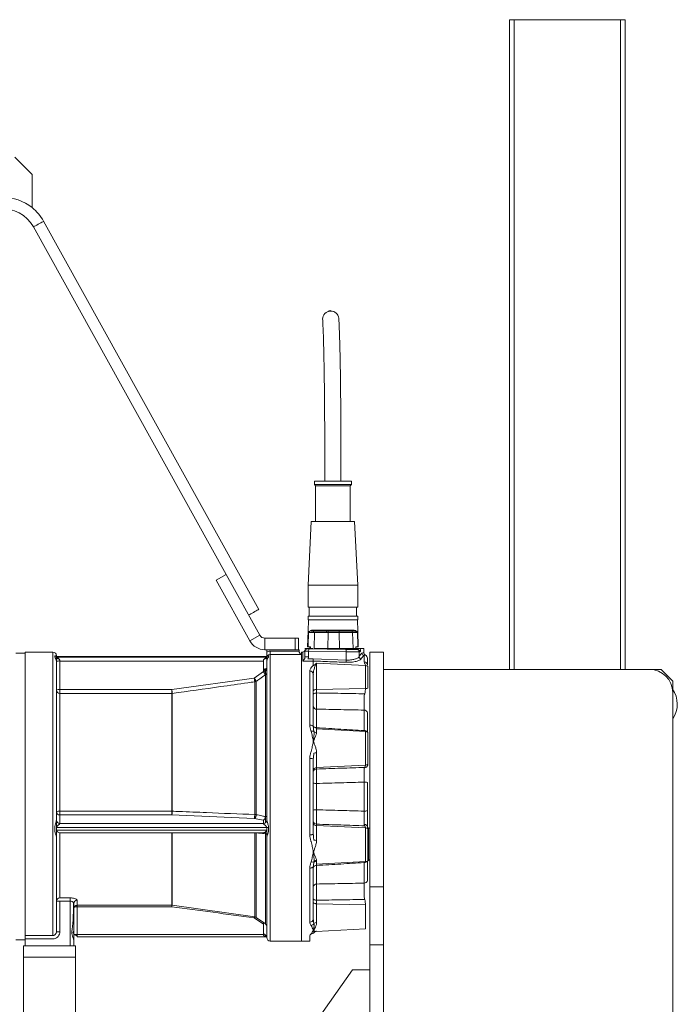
# Model space of a CAD drawing. Header units: millimetres. Extents: x 47 to 158, y 20 to 278.
# Tile 3 of 4: x 96 to 153, y 135 to 221. Entities that reach past the tile are written whole.
import ezdxf

# ---------------------------------------------------------------- set-up
doc = ezdxf.new("R2010")
doc.units = ezdxf.units.MM

msp = doc.modelspace()

# ---------------------------------------------------------------- linework, layer by layer
at = {"color": 7, "linetype": 'Continuous', "lineweight": 15}
for p, q in [((138.416, 220.53), (138.016, 220.53)), ((138.016, 220.53), (138.016, 164.313)), ((147.616, 220.53), (138.416, 220.53)), ((147.616, 220.53), (148.016, 220.53)), ((148.016, 220.53), (148.016, 164.313)), ((96.708, 207.123), (95.208, 208.623)), ((96.708, 204.273), (96.708, 207.123)), ((116.321, 169.509), (97.707, 203.09)), ((96.832, 202.605), (113.507, 172.523)), ((121.13, 180.613), (121.13, 180.313)), ((124.07, 180.613), (121.13, 180.613)), ((124.33, 180.613), (124.07, 180.613)), ((124.33, 180.313), (124.33, 180.613)), ((121.13, 180.313), (121.23, 180.213)), ((124.07, 180.313), (121.13, 180.313)), ((121.23, 180.213), (121.23, 177.113)), ((123.986, 180.213), (121.23, 180.213)), ((124.23, 180.213), (123.986, 180.213)), ((124.33, 180.313), (124.07, 180.313)), ((124.23, 180.213), (124.33, 180.313)), ((124.23, 177.113), (124.23, 180.213)), ((120.855, 177.113), (120.58, 171.613)), ((124.3, 177.113), (120.855, 177.113)), ((124.605, 177.113), (124.3, 177.113)), ((124.88, 171.613), (124.605, 177.113)), ((112.632, 172.038), (113.507, 172.523)), ((116.413, 167.28), (113.507, 172.523)), ((115.538, 166.796), (112.632, 172.038)), ((120.58, 171.613), (120.58, 169.713)), ((124.53, 171.613), (120.58, 171.613)), ((124.88, 171.613), (124.53, 171.613)), ((124.88, 169.713), (124.88, 171.613)), ((120.68, 169.713), (120.68, 168.913)), ((124.78, 168.913), (124.78, 169.713)), ((120.58, 168.913), (120.58, 168.613)), ((124.53, 168.913), (120.58, 168.913)), ((124.88, 168.913), (124.53, 168.913)), ((124.88, 168.613), (124.88, 168.913)), ((120.606, 168.613), (120.58, 167.613)), ((124.88, 167.613), (124.854, 168.613)), ((115.538, 166.796), (116.413, 167.28)), ((119.466, 167.023), (116.85, 167.023)), ((116.85, 166.023), (116.85, 167.023)), ((119.466, 166.023), (119.466, 167.023)), ((119.466, 167.023), (119.766, 167.023)), ((120.58, 167.613), (120.544, 166.263)), ((120.62, 167.613), (120.584, 166.263)), ((120.617, 167.515), (120.62, 167.613)), ((120.62, 167.613), (120.62, 167.613)), ((120.846, 167.613), (120.89, 167.613)), ((121.098, 166.113), (121.128, 167.515)), ((122.327, 167.515), (122.296, 166.113)), ((122.325, 167.613), (123.272, 167.613)), ((123.273, 167.515), (122.327, 167.515)), ((123.272, 167.613), (124.338, 167.613)), ((123.305, 166.113), (123.273, 167.515)), ((124.338, 167.613), (124.614, 167.613)), ((124.437, 167.515), (124.469, 166.113)), ((124.856, 167.515), (124.437, 167.515)), ((124.854, 167.613), (124.856, 167.515)), ((124.854, 167.613), (124.854, 167.613)), ((124.89, 166.263), (124.854, 167.613)), ((124.916, 166.263), (124.88, 167.613)), ((96.116, 165.713), (95.316, 165.713)), ((98.516, 165.813), (96.116, 165.813)), ((98.816, 165.513), (98.816, 165.341)), ((98.816, 165.317), (98.816, 165.019)), ((117.005, 165.434), (98.828, 165.434)), ((117.005, 165.379), (98.828, 165.379)), ((116.982, 165.442), (98.85, 165.442)), ((117.016, 165.823), (117.016, 166.013)), ((119.816, 166.013), (117.016, 166.013)), ((117.016, 165.019), (117.016, 165.317)), ((117.316, 165.904), (119.816, 165.904)), ((120.016, 165.609), (117.316, 165.609)), ((120.116, 165.813), (120.016, 165.813)), ((120.016, 140.813), (120.016, 165.609)), ((120.625, 166.107), (123.859, 166.051)), ((120.632, 165.907), (120.632, 165.392)), ((123.866, 165.851), (120.632, 165.907)), ((123.866, 165.122), (123.866, 165.851)), ((124.797, 166.035), (124.886, 166.033)), ((124.992, 165.417), (124.992, 165.835)), ((125.081, 165.833), (124.992, 165.835)), ((125.135, 166.113), (125.416, 166.113)), ((125.416, 165.742), (125.416, 166.113)), ((125.432, 164.976), (125.432, 165.521)), ((127.116, 165.813), (125.916, 165.813)), ((125.916, 165.813), (125.916, 145.498)), ((127.116, 165.813), (127.116, 164.313)), ((98.816, 165.019), (98.816, 151.271)), ((99.116, 165.041), (99.116, 162.57)), ((116.716, 165.041), (99.116, 165.041)), ((117.016, 151.271), (117.016, 165.019)), ((121.031, 165.226), (123.866, 165.122)), ((121.036, 165.039), (121.036, 164.669)), ((121.321, 164.848), (121.321, 162.581)), ((125.553, 164.643), (121.321, 164.848)), ((125.553, 162.665), (125.553, 164.643)), ((108.795, 162.57), (115.925, 163.572)), ((115.925, 163.572), (116.716, 164.125)), ((116.888, 164.323), (116.716, 164.203)), ((116.888, 151.588), (116.888, 163.843)), ((120.736, 159.496), (120.736, 164.177)), ((121.036, 163.916), (121.036, 159.347)), ((127.116, 164.313), (150.116, 164.313)), ((127.116, 163.834), (127.116, 145.498)), ((115.967, 151.758), (115.967, 163.241)), ((116.097, 151.75), (116.097, 163.29)), ((99.116, 162.57), (108.795, 162.57)), ((99.116, 152.05), (99.116, 162.238)), ((108.795, 162.238), (99.116, 162.238)), ((125.553, 162.665), (121.321, 162.581)), ((152.116, 162.313), (152.116, 131.313)), ((121.321, 160.879), (121.321, 159.271)), ((125.432, 159.023), (125.432, 160.798)), ((125.553, 158.94), (121.321, 159.162)), ((121.321, 157.1), (121.321, 155.824)), ((108.802, 156.056), (108.837, 156.056)), ((120.736, 150.003), (120.736, 156.623)), ((121.036, 156.543), (121.036, 150.082)), ((125.553, 156.029), (121.321, 155.824)), ((121.321, 154.45), (121.321, 152.175)), ((125.432, 152.058), (125.432, 154.568)), ((99.116, 152.05), (108.795, 152.05)), ((99.116, 151.723), (99.116, 150.992)), ((108.795, 151.723), (99.116, 151.723)), ((115.925, 151.427), (108.795, 151.723)), ((98.816, 151.271), (98.816, 150.27)), ((116.716, 150.992), (99.116, 150.992)), ((116.716, 151.263), (115.925, 151.427)), ((121.321, 150.802), (121.321, 149.525)), ((125.553, 150.597), (121.321, 150.802)), ((117.005, 150.64), (98.828, 150.64)), ((117.005, 150.401), (98.828, 150.401)), ((99.111, 150.171), (116.722, 150.171)), ((117.016, 150.64), (117.016, 150.024)), ((98.816, 149.875), (98.816, 141.626)), ((117.016, 141.113), (117.016, 149.875)), ((121.321, 147.464), (125.553, 147.686)), ((120.736, 142.449), (120.736, 147.13)), ((121.036, 147.278), (121.036, 142.71)), ((121.321, 147.355), (121.321, 145.747)), ((127.116, 145.498), (125.916, 145.498)), ((125.916, 145.498), (125.916, 140.497)), ((127.116, 145.498), (127.116, 140.497)), ((99.116, 144.266), (99.116, 141.626)), ((121.321, 144.045), (121.321, 142.407)), ((125.553, 143.96), (121.321, 144.045)), ((100.616, 143.913), (108.795, 143.913)), ((108.795, 143.788), (100.616, 143.788)), ((100.616, 143.788), (100.616, 141.396)), ((108.837, 143.91), (115.967, 142.908)), ((116.097, 142.857), (116.888, 142.302)), ((121.275, 141.644), (125.553, 141.868)), ((95.316, 140.913), (96.116, 140.913)), ((116.716, 141.396), (100.616, 141.396)), ((100.616, 141.184), (116.982, 141.184)), ((117.316, 140.813), (120.016, 140.813)), ((120.016, 140.813), (120.736, 140.813)), ((95.966, 140.413), (100.466, 140.413)), ((100.466, 140.413), (100.466, 139.413)), ((125.916, 140.497), (125.916, 125.813)), ((127.116, 140.497), (125.916, 140.497)), ((127.116, 140.497), (127.116, 125.813)), ((95.966, 139.413), (95.966, 127.313)), ((95.966, 139.413), (100.466, 139.413)), ((100.466, 127.313), (100.466, 139.413)), ((124.416, 138.313), (118.416, 129.813)), ((125.916, 138.313), (124.416, 138.313))]:
    msp.add_line(p, q, dxfattribs=at)
at = {"color": 8, "linetype": 'Continuous', "lineweight": 15}
for p, q in [((138.416, 220.53), (138.416, 164.313)), ((147.616, 220.53), (147.616, 164.313)), ((98.516, 141.289), (98.516, 165.813)), ((117.316, 165.609), (117.316, 140.813)), ((120.116, 165.021), (120.116, 165.813)), ((116.888, 164.187), (116.888, 164.323)), ((116.888, 164.187), (116.888, 163.843)), ((115.967, 163.512), (115.967, 163.241)), ((125.553, 156.029), (125.553, 158.94)), ((108.795, 156.059), (108.807, 156.06)), ((108.837, 155.985), (108.795, 155.985)), ((108.837, 155.634), (108.795, 155.634)), ((108.837, 154.904), (108.795, 154.902)), ((115.967, 151.758), (115.967, 151.452)), ((116.888, 151.588), (116.888, 151.039)), ((99.116, 144.546), (99.116, 150.175)), ((108.795, 143.913), (108.795, 150.171)), ((108.837, 143.91), (108.837, 150.171)), ((115.967, 142.908), (115.967, 150.171)), ((116.097, 142.857), (116.097, 150.185)), ((116.888, 150.26), (116.888, 150.095)), ((116.888, 142.302), (116.888, 150.096)), ((125.553, 147.686), (125.553, 150.597)), ((125.746, 150.519), (125.746, 147.771)), ((125.432, 147.602), (125.433, 147.679)), ((100.616, 144.343), (100.616, 143.913)), ((100.316, 141.585), (100.29, 141.585)), ((100.616, 141.246), (100.611, 141.246)), ((117.005, 141.246), (116.812, 141.246)), ((117.005, 141.191), (116.945, 141.191))]:
    msp.add_line(p, q, dxfattribs=at)
at = {"color": 144, "linetype": 'Continuous', "lineweight": 0}
for p, q in [((122.087, 195.153), (122.091, 195.155)), ((122.315, 195.265), (122.311, 195.319)), ((122.514, 195.304), (122.51, 195.362)), ((124.53, 169.713), (120.58, 169.713)), ((124.88, 169.713), (124.53, 169.713)), ((124.53, 168.613), (120.58, 168.613)), ((124.88, 168.613), (124.53, 168.613)), ((119.766, 166.023), (119.766, 167.023)), ((120.58, 167.613), (120.62, 167.613)), ((121.128, 167.515), (120.617, 167.515)), ((120.89, 167.613), (121.226, 167.613)), ((120.972, 167.71), (124.53, 167.71)), ((121.226, 167.613), (122.325, 167.613)), ((124.854, 167.613), (124.88, 167.613)), ((120.584, 166.263), (120.544, 166.263)), ((120.584, 166.263), (120.788, 166.263)), ((120.735, 166.113), (120.738, 166.263)), ((120.788, 166.263), (120.785, 166.113)), ((124.726, 166.113), (124.722, 166.263)), ((124.722, 166.263), (124.89, 166.263)), ((124.916, 166.263), (124.89, 166.263)), ((96.116, 141.289), (96.116, 165.813)), ((98.672, 165.422), (98.672, 165.477)), ((98.816, 165.341), (98.816, 165.317)), ((98.828, 165.434), (98.828, 165.379)), ((119.466, 166.023), (116.85, 166.023)), ((117.005, 165.379), (117.005, 165.434)), ((117.016, 165.317), (117.016, 165.495)), ((117.161, 165.477), (117.161, 165.422)), ((117.316, 165.609), (117.316, 165.904)), ((119.466, 166.023), (119.766, 166.023)), ((119.816, 165.904), (119.816, 166.013)), ((119.816, 165.904), (119.816, 165.854)), ((120.016, 165.609), (120.016, 165.813)), ((120.016, 165.813), (120.016, 140.813)), ((120.316, 166.013), (120.316, 165.909)), ((120.316, 165.392), (120.316, 165.909)), ((120.632, 165.392), (120.316, 165.392)), ((120.992, 166.113), (120.522, 166.113)), ((120.632, 165.392), (120.604, 165.218)), ((122.296, 166.113), (121.098, 166.113)), ((122.296, 166.113), (123.305, 166.113)), ((124.469, 166.113), (123.305, 166.113)), ((124.726, 166.113), (124.469, 166.113)), ((124.939, 166.113), (124.595, 166.113)), ((125.716, 165.283), (125.716, 164.691)), ((99.116, 165.053), (99.116, 165.041)), ((116.716, 165.041), (116.716, 165.053)), ((116.716, 164.125), (116.716, 165.041)), ((121.036, 165.039), (121.036, 165.039)), ((125.746, 164.564), (125.746, 162.698)), ((116.742, 164.088), (116.888, 164.187)), ((121.039, 163.944), (121.036, 163.916)), ((127.116, 163.834), (127.116, 164.313)), ((150.116, 164.313), (151.116, 164.313)), ((151.116, 164.313), (152.116, 163.313)), ((152.116, 163.313), (152.116, 162.313)), ((99.116, 162.238), (99.116, 162.57)), ((108.795, 162.57), (108.795, 162.238)), ((108.795, 152.05), (108.795, 162.238)), ((108.837, 152.05), (108.837, 162.241)), ((121.321, 162.581), (121.321, 162.279)), ((125.716, 160.56), (125.716, 158.881)), ((121.321, 159.162), (121.321, 158.862)), ((125.746, 158.855), (125.746, 156.107)), ((121.027, 158.083), (121.027, 158.109)), ((121.027, 158.109), (121.027, 158.083)), ((121.043, 158.111), (121.043, 158.081)), ((121.321, 155.824), (121.321, 155.699)), ((125.716, 154.528), (125.716, 152.098)), ((99.116, 152.05), (99.116, 151.723)), ((108.795, 152.05), (108.795, 151.723)), ((99.116, 150.992), (99.116, 150.988)), ((116.716, 150.992), (116.716, 151.263)), ((116.716, 150.988), (116.716, 150.992)), ((121.321, 150.927), (121.321, 150.802)), ((98.672, 150.391), (98.672, 150.631)), ((98.816, 150.27), (98.816, 149.879)), ((98.828, 150.64), (98.828, 150.401)), ((117.005, 150.401), (117.005, 150.64)), ((117.016, 149.879), (117.016, 150.024)), ((117.161, 150.631), (117.161, 150.391)), ((125.716, 150.673), (125.716, 150.542)), ((125.719, 150.668), (125.723, 150.66)), ((125.727, 150.653), (125.728, 150.652)), ((125.816, 150.599), (125.816, 147.799)), ((98.816, 149.879), (98.816, 149.875)), ((117.016, 149.875), (117.016, 149.879)), ((121.027, 148.516), (121.027, 148.542)), ((121.027, 148.542), (121.027, 148.516)), ((121.043, 148.545), (121.043, 148.514)), ((121.321, 147.763), (121.321, 147.464)), ((125.432, 145.827), (125.432, 147.602)), ((125.716, 146.066), (125.716, 147.745)), ((98.816, 144.266), (99.116, 144.266)), ((99.116, 144.546), (100.016, 144.546)), ((100.016, 144.266), (99.116, 144.266)), ((100.016, 144.546), (100.016, 144.266)), ((100.016, 140.413), (100.016, 144.266)), ((100.316, 144.056), (100.316, 140.413)), ((121.321, 144.346), (121.321, 144.045)), ((100.616, 143.913), (100.616, 143.788)), ((108.795, 143.913), (108.795, 143.788)), ((125.553, 141.868), (125.553, 143.96)), ((116.716, 142.283), (115.925, 142.819)), ((116.716, 142.423), (116.716, 142.283)), ((116.716, 141.396), (116.716, 142.283)), ((98.816, 141.626), (99.116, 141.626)), ((121.027, 141.759), (121.027, 141.77)), ((121.027, 141.77), (121.027, 141.759)), ((121.043, 141.771), (121.043, 141.758)), ((96.116, 141.289), (96.116, 141.001)), ((96.116, 141.289), (98.516, 141.289)), ((96.116, 141.001), (96.116, 140.413)), ((98.516, 141.001), (96.116, 141.001)), ((100.616, 141.396), (100.616, 141.184)), ((116.716, 141.385), (116.716, 141.396)), ((117.005, 141.246), (117.005, 141.191)), ((120.736, 140.813), (120.736, 141.259)), ((95.966, 140.413), (95.966, 139.413)), ((100.466, 139.413), (95.966, 139.413))]:
    msp.add_line(p, q, dxfattribs=at)
at = {"color": 8, "linetype": 'Continuous', "lineweight": 15, "flags": 128}
for points in [[(97.707, 203.09), (97.69, 203.081), (97.643, 203.054), (97.568, 203.013), (97.47, 202.959), (97.358, 202.896), (97.239, 202.831), (97.123, 202.766), (97.017, 202.707), (96.93, 202.659), (96.868, 202.625), (96.836, 202.607), (96.832, 202.605)], [(115.939, 142.912), (115.932, 142.868), (115.925, 142.819)]]:
    msp.add_lwpolyline(points, dxfattribs=at)
at = {"color": 144, "linetype": 'Continuous', "lineweight": 0, "flags": 128}
for points in [[(116.321, 169.509), (116.304, 169.5), (116.257, 169.474), (116.182, 169.432), (116.084, 169.378), (115.972, 169.316), (115.853, 169.25), (115.737, 169.186), (115.631, 169.127), (115.544, 169.079), (115.482, 169.044), (115.45, 169.027), (115.446, 169.024)], [(98.816, 165.317), (98.822, 165.3), (98.839, 165.283), (98.867, 165.268), (98.904, 165.255), (98.95, 165.244), (99.002, 165.236), (99.01, 165.235)], [(116.819, 165.234), (116.831, 165.236), (116.883, 165.244), (116.928, 165.255), (116.966, 165.268), (116.993, 165.283), (117.011, 165.3), (117.016, 165.317)], [(120.632, 165.907), (120.578, 165.908), (120.525, 165.908), (120.475, 165.908), (120.43, 165.909), (120.391, 165.909), (120.359, 165.909), (120.336, 165.909), (120.321, 165.909), (120.316, 165.909)], [(120.52, 166.109), (120.521, 166.109), (120.526, 166.109), (120.534, 166.109), (120.545, 166.109), (120.558, 166.109), (120.573, 166.108), (120.589, 166.108), (120.607, 166.108), (120.625, 166.107)], [(116.716, 164.342), (116.775, 164.344), (116.831, 164.349), (116.883, 164.357), (116.928, 164.368), (116.966, 164.381), (116.993, 164.397), (117.011, 164.413), (117.016, 164.43)], [(121.036, 162.466), (121.042, 162.488), (121.058, 162.508), (121.084, 162.528), (121.119, 162.545), (121.162, 162.559), (121.211, 162.57), (121.264, 162.577), (121.321, 162.581)], [(121.036, 162.165), (121.042, 162.186), (121.058, 162.207), (121.084, 162.226), (121.119, 162.244), (121.162, 162.258), (121.211, 162.269), (121.264, 162.276), (121.321, 162.279)], [(121.036, 159.456), (121.042, 159.421), (121.058, 159.387), (121.084, 159.356), (121.119, 159.328), (121.162, 159.305), (121.211, 159.287), (121.264, 159.276), (121.321, 159.271)], [(108.795, 156.059), (108.803, 156.056), (108.81, 156.061), (108.817, 156.076), (108.823, 156.1), (108.828, 156.131), (108.832, 156.17), (108.835, 156.214), (108.837, 156.262)], [(120.736, 156.623), (120.795, 156.621), (120.851, 156.617), (120.903, 156.609), (120.948, 156.599), (120.986, 156.587), (121.013, 156.574), (121.031, 156.559), (121.036, 156.543)], [(117.016, 150.024), (117.014, 150.034), (117.008, 150.045), (116.997, 150.055), (116.982, 150.064), (116.964, 150.073), (116.942, 150.082), (116.917, 150.089), (116.888, 150.096)], [(120.736, 150.003), (120.795, 150.005), (120.851, 150.009), (120.903, 150.016), (120.948, 150.026), (120.986, 150.038), (121.013, 150.052), (121.031, 150.067), (121.036, 150.082)], [(121.036, 144.461), (121.042, 144.439), (121.058, 144.419), (121.084, 144.399), (121.119, 144.382), (121.162, 144.368), (121.211, 144.357), (121.264, 144.35), (121.321, 144.346)], [(121.036, 144.16), (121.042, 144.138), (121.058, 144.117), (121.084, 144.098), (121.119, 144.081), (121.162, 144.066), (121.211, 144.055), (121.264, 144.048), (121.321, 144.045)], [(100.316, 141.309), (100.322, 141.326), (100.339, 141.342), (100.367, 141.357), (100.404, 141.371), (100.45, 141.382), (100.502, 141.39), (100.558, 141.395), (100.616, 141.396)]]:
    msp.add_lwpolyline(points, dxfattribs=at)
at = {"color": 7, "linetype": 'Continuous', "lineweight": 15, "flags": 128}
for points in [[(123.859, 166.051), (124.054, 166.048), (124.239, 166.044), (124.407, 166.041), (124.552, 166.039), (124.668, 166.037), (124.751, 166.035), (124.797, 166.035)], [(124.992, 165.835), (124.946, 165.835), (124.865, 165.836), (124.754, 165.838), (124.614, 165.84), (124.45, 165.842), (124.268, 165.845), (124.071, 165.848), (123.866, 165.851)], [(120.736, 159.496), (120.795, 159.493), (120.851, 159.485), (120.903, 159.471), (120.948, 159.452), (120.986, 159.43), (121.013, 159.404), (121.031, 159.376), (121.036, 159.347)], [(120.736, 147.13), (120.795, 147.133), (120.851, 147.141), (120.903, 147.155), (120.948, 147.173), (120.986, 147.196), (121.013, 147.221), (121.031, 147.249), (121.036, 147.278)], [(121.036, 147.17), (121.042, 147.205), (121.058, 147.238), (121.084, 147.27), (121.119, 147.297), (121.162, 147.321), (121.211, 147.338), (121.264, 147.35), (121.321, 147.355)]]:
    msp.add_lwpolyline(points, dxfattribs=at)
at = {"color": 7, "linetype": 'Continuous', "lineweight": 15}
for centre, radius, start, end in [((94.208, 201.15), 4, 51.31781, 128.68219), ((94.208, 201.15), 3, 29, 163), ((94.208, 201.15), 4, 29, 51.31781), ((116.85, 167.523), 0.5, 209, 270), ((121.889, 167.539), 1.385, 359.01099, 3.04208), ((124.338, 167.513), 0.0994, 1.13757, 89.65213), ((98.516, 165.513), 0.3, 0, 90), ((120.116, 166.013), 0.2, 270, 0), ((122.905, 165.918), 0.964, 356.03827, 7.95801), ((124.793, 165.836), 0.199, 359.7061, 88.72592), ((125.446, 165.722), 0.202, 180.72781, 265.97036), ((125.416, 165.283), 0.3, 0, 66.20134), ((116.716, 164.569), 0.3, 305, 319.12803), ((150.116, 162.313), 2, 0, 90), ((150.316, 161.313), 2.2, 324.9032, 36.07985), ((121.304, 161.148), 0.27, 187.23229, 273.52323), ((120.974, 158.626), 0.362, 71.41026, 111.25353), ((121.336, 159.113), 0.3, 213.58229, 266.0027), ((125.537, 158.64), 0.3, 45.70062, 87), ((121.253, 155.068), 0.621, 249.57686, 276.23506), ((121.253, 151.558), 0.621, 83.76719, 110.42089), ((125.816, 150.699), 0.1, 207.08123, 270), ((125.816, 150.499), 0.1, 0, 90), ((121.336, 147.512), 0.3, 93.87756, 153.14306), ((121.336, 147.512), 0.3, 94.04225, 153.1404), ((125.537, 147.985), 0.3, 273, 314.29938), ((125.816, 147.699), 0.1, 90, 134.29938), ((125.816, 147.899), 0.1, 270, 0), ((121.304, 145.477), 0.27, 86.48074, 172.76374), ((100.61, 144.049), 0.293, 88.69082, 178.62841), ((100.616, 143.613), 0.3, 90, 180), ((108.795, 143.613), 0.3, 82, 90), ((115.925, 142.611), 0.3, 55, 82), ((116.716, 142.057), 0.3, 0, 55), ((120.755, 142.731), 0.282, 266.27462, 355.71148), ((120.788, 142.505), 0.347, 279.16448, 330.51938), ((117.316, 141.113), 0.3, 180, 270)]:
    msp.add_arc(centre, radius, start, end, dxfattribs=at)
at = {"color": 144, "linetype": 'Continuous', "lineweight": 0}
for centre, radius, start, end in [((122.515, 194.633), 0.675, 87.42774, 181.32881), ((122.531, 194.779), 0.584, 92.00773, 112.09291), ((122.575, 194.644), 0.665, 5.44507, 92.57574), ((120.837, 167.705), 0.0925, 275.29996, 3.2704), ((121.122, 167.513), 0.0994, 90.34837, 178.86107), ((123.57, 167.539), 1.383, 176.95651, 180.99217), ((120.943, 167.539), 1.384, 359.00958, 3.04349), ((124.58, 167.704), 0.0918, 176.16673, 263.93009), ((116.85, 167.523), 1.5, 209, 270), ((120.516, 165.909), 0.2, 89, 180), ((119.671, 165.974), 0.964, 356.03904, 7.95724), ((124.882, 165.834), 0.199, 359.7061, 88.72592), ((125.196, 165.427), 0.204, 182.72174, 265.44711), ((99.043, 164.526), 0.52, 81.9026, 115.88028), ((116.721, 164.431), 0.295, 304.52164, 359.89206), ((125.66, 165.028), 1.796, 177.00179, 182.99821), ((125.424, 164.684), 0.292, 1.38993, 88.51345), ((125.539, 164.331), 0.312, 48.40039, 87.54516), ((114.716, 162.639), 1.527, 25.24039, 37.64485), ((109.176, 162.551), 6.825, 5.80406, 8.60012), ((115.517, 163.199), 1.515, 25.13639, 37.65393), ((116.733, 164.08), 0.284, 303.2871, 359.59119), ((120.755, 163.895), 0.282, 4.28682, 93.72449), ((115.926, 163.547), 0.309, 277.56135, 303.63802), ((99.043, 162.056), 0.52, 81.90704, 115.8714), ((99.109, 162.531), 0.293, 181.52106, 271.44398), ((101.928, 161.532), 6.945, 5.86414, 8.60046), ((125.551, 163.273), 0.607, 270.19916, 288.82277), ((125.447, 160.528), 0.271, 6.84118, 93.24481), ((125.46, 158.734), 0.29, 31.95119, 95.58468), ((121.141, 157.334), 0.784, 97.20355, 98.36173), ((121.309, 156.094), 1.006, 89.35947, 102.61143), ((108.796, 157.201), 0.939, 269.98537, 272.53344), ((125.493, 156.105), 0.269, 266.72953, 330.73787), ((125.539, 156.34), 0.312, 272.45484, 311.59961), ((121.324, 155.536), 0.288, 90.66687, 177.79756), ((121.324, 155.411), 0.288, 90.66687, 177.79756), ((107.718, 154.599), 1.12, 358.82233, 15.73989), ((125.499, 154.014), 0.558, 67.09043, 96.91298), ((99.043, 151.462), 0.593, 82.86777, 112.43141), ((99.11, 152.017), 0.294, 181.3089, 271.25045), ((107.718, 152.027), 1.12, 344.26011, 1.17767), ((114.832, 151.733), 1.135, 344.35666, 1.2766), ((115.713, 151.747), 0.384, 303.49841, 0.50099), ((115.938, 150.161), 1.597, 84.29165, 88.97604), ((125.499, 152.611), 0.558, 263.08447, 292.90741), ((99.11, 151.285), 0.294, 181.3089, 271.25045), ((116.503, 151.584), 0.385, 303.57023, 0.68703), ((116.725, 151.28), 0.292, 268.37712, 358.27775), ((116.904, 151.41), 0.179, 51.36281, 95.14517), ((121.324, 151.215), 0.288, 182.19894, 269.33663), ((121.324, 151.09), 0.288, 182.20244, 269.33313), ((125.445, 150.645), 0.273, 5.88425, 92.19796), ((98.883, 150.255), 0.0681, 107.71834, 167.33143), ((117.009, 149.419), 1.222, 82.89195, 90.21475), ((125.539, 150.285), 0.312, 48.40514, 87.54041), ((121.31, 150.533), 1.008, 257.39857, 270.63053), ((120.974, 148), 0.362, 248.74278, 288.59343), ((121.33, 147.419), 0.301, 91.82449, 149.27345), ((125.46, 147.891), 0.29, 264.41545, 328.04467), ((125.447, 146.098), 0.271, 266.75933, 353.1575), ((99.107, 144.256), 0.29, 88.07462, 177.93161), ((100.582, 143.22), 0.569, 86.53781, 114.78243), ((113.203, 143.14), 4.455, 170.02454, 171.63671), ((116.935, 142.079), 1.252, 138.82524, 143.77624), ((121.317, 142.013), 0.394, 89.51135, 125.26439), ((120.875, 141.685), 0.253, 262.85001, 328.03862), ((121.005, 142.122), 0.353, 273.62588, 276.18217), ((121.335, 141.376), 0.301, 92.7971, 144.62424)]:
    msp.add_arc(centre, radius, start, end, dxfattribs=at)
at = {"color": 8, "linetype": 'Continuous', "lineweight": 15}
msp.add_ellipse((122.209, 167.513), major_axis=(1.2, -0.002), ratio=0.002148, start_param=2.21472, end_param=2.98447, dxfattribs=at)
at = {"color": 144, "linetype": 'Continuous', "lineweight": 0}
for centre, major_axis, ratio, start_param, end_param in [((122.306, 167.513), (1.2, -0.002), 0.002212, 1.553873, 2.949561), ((124.883, 166.233), (-0.004, 0.2), 0.335459, 3.128297, 4.059769), ((125.407, 153.313), (0, 12.46), 0.140545, 0.093153, 0.239546), ((125.081, 166.233), (0, 0.4), 0.141755, 3.139049, 4.40682), ((205, 153.313), (242.33, 0), 0.051582, 1.924618, 1.928668), ((204.99, 153.313), (242.33, 0), 0.052408, 1.924595, 1.926474), ((100.016, 145.004), (0, 3.788), 0.079192, 3.614948, 4.472194), ((100.016, 144.957), (0, 3.788), 0.158384, 4.398775, 4.43298), ((100.016, 144.957), (0, 3.788), 0.158384, 3.614948, 3.665191)]:
    msp.add_ellipse(centre, major_axis=major_axis, ratio=ratio, start_param=start_param, end_param=end_param, dxfattribs=at)
at = {"color": 7, "linetype": 'Continuous', "lineweight": 15}
msp.add_ellipse((123.252, 167.513), major_axis=(1.2, 0.002), ratio=0.002148, start_param=0.157122, end_param=1.552811, dxfattribs=at)
for points, knots in [([(121.84, 194.618), (121.847, 194.487), (121.862, 194.226), (121.883, 193.762), (121.902, 193.281), (121.917, 192.793), (121.93, 192.316), (121.942, 191.829), (121.952, 191.34), (121.962, 190.859), (121.969, 190.427), (121.975, 190.025), (121.981, 189.61), (121.988, 189.133), (121.994, 188.572), (122.001, 187.921), (122.007, 187.178), (122.014, 186.338), (122.019, 185.395), (122.024, 184.342), (122.027, 183.178), (122.03, 181.922), (122.03, 181.055), (122.03, 180.613)], [0, 0, 0, 0, 0.057169, 0.113178, 0.164586, 0.210231, 0.251175, 0.288296, 0.328456, 0.363935, 0.39468, 0.420687, 0.447538, 0.479164, 0.515646, 0.557087, 0.603599, 0.655311, 0.712533, 0.775771, 0.845597, 0.921232, 1, 1, 1, 1]), ([(123.43, 180.613), (123.43, 180.979), (123.43, 181.682), (123.428, 182.694), (123.426, 183.623), (123.423, 184.469), (123.42, 185.236), (123.416, 185.912), (123.412, 186.502), (123.409, 187.01), (123.405, 187.453), (123.401, 187.849), (123.397, 188.261), (123.392, 188.731), (123.386, 189.282), (123.378, 189.892), (123.367, 190.553), (123.355, 191.209), (123.342, 191.848), (123.327, 192.46), (123.311, 193.013), (123.294, 193.504), (123.277, 193.934), (123.258, 194.348), (123.244, 194.584), (123.237, 194.708)], [0, 0, 0, 0, 0.064903, 0.124754, 0.179814, 0.23029, 0.27625, 0.317727, 0.352781, 0.383966, 0.41135, 0.435002, 0.458254, 0.489234, 0.525012, 0.565536, 0.610799, 0.660895, 0.706518, 0.755909, 0.809287, 0.852108, 0.897605, 0.946551, 1, 1, 1, 1]), ([(123.866, 164.934), (123.733, 164.939), (123.068, 164.964), (122.125, 164.989), (121.314, 165.039), (121.036, 165.039), (121.036, 165.039)], [0, 0, 0, 0, 0.141057, 0.705287, 0.999996, 1, 1, 1, 1]), ([(121.257, 164.786), (121.278, 164.806), (121.299, 164.827), (121.32, 164.847), (121.321, 164.848)], [0, 0, 0, 0, 0.984054, 1, 1, 1, 1]), ([(116.888, 163.843), (116.725, 163.729), (116.461, 163.545), (116.197, 163.36), (116.097, 163.29)], [0, 0, 0, 0, 0.61898, 1, 1, 1, 1]), ([(115.967, 163.241), (115.769, 163.214), (114.779, 163.075), (112.402, 162.742), (110.224, 162.436), (108.837, 162.241)], [0, 0, 0, 0, 0.08332, 0.416598, 1, 1, 1, 1]), ([(121.321, 162.279), (121.319, 162.149), (121.317, 161.89), (121.316, 161.481), (121.317, 161.127), (121.32, 160.957), (121.321, 160.879)], [0, 0, 0, 0, 0.26017, 0.520398, 0.780396, 1, 1, 1, 1]), ([(121.321, 162.279), (122.02, 162.268), (123.406, 162.244), (124.792, 162.221), (125.478, 162.209)], [0, 0, 0, 0, 0.504518, 1, 1, 1, 1]), ([(125.432, 160.798), (124.761, 160.812), (123.39, 160.839), (122.02, 160.866), (121.321, 160.879)], [0, 0, 0, 0, 0.489817, 1, 1, 1, 1]), ([(120.843, 158.963), (120.836, 158.982), (120.802, 159.078), (120.751, 159.255), (120.741, 159.415), (120.736, 159.496)], [0, 0, 0, 0, 0.108863, 0.550044, 1, 1, 1, 1]), ([(121.027, 158.109), (121.004, 158.256), (120.958, 158.547), (120.881, 158.825), (120.843, 158.963)], [0, 0, 0, 0, 0.50254, 1, 1, 1, 1]), ([(121.321, 159.271), (122.02, 159.229), (123.39, 159.146), (124.761, 159.064), (125.432, 159.023)], [0, 0, 0, 0, 0.510183, 1, 1, 1, 1]), ([(121.321, 155.699), (121.32, 155.674), (121.319, 155.644), (121.318, 155.576), (121.318, 155.538), (121.317, 155.474), (121.317, 155.451), (121.317, 155.405), (121.317, 155.381), (121.317, 155.307), (121.317, 155.254), (121.317, 155.17), (121.317, 155.141), (121.317, 155.083), (121.317, 155.053), (121.317, 154.963), (121.317, 154.901), (121.318, 154.806), (121.318, 154.773), (121.318, 154.709), (121.319, 154.677), (121.319, 154.58), (121.32, 154.515), (121.321, 154.45)], [0, 0, 0, 0, 0.125, 0.125, 0.25, 0.25, 0.3125, 0.3125, 0.375, 0.375, 0.5, 0.5, 0.5625, 0.5625, 0.625, 0.625, 0.75, 0.75, 0.8125, 0.8125, 0.875, 0.875, 1, 1, 1, 1]), ([(121.321, 155.699), (122.02, 155.722), (122.719, 155.745), (123.418, 155.768), (124.105, 155.791), (124.792, 155.814), (125.478, 155.836)], [0.00284913, 0.00284913, 0.00284913, 0.00284913, 0.02387031, 0.02387031, 0.02387031, 0.04451498, 0.04451498, 0.04451498, 0.04451498]), ([(125.432, 154.568), (124.761, 154.549), (123.39, 154.51), (122.02, 154.47), (121.321, 154.45)], [0, 0, 0, 0, 0.489817, 1, 1, 1, 1]), ([(108.837, 152.05), (109.035, 152.042), (110.025, 152.001), (112.402, 151.904), (114.58, 151.815), (115.967, 151.758)], [0, 0, 0, 0, 0.08332, 0.416598, 1, 1, 1, 1]), ([(116.097, 151.75), (116.26, 151.717), (116.524, 151.663), (116.788, 151.609), (116.888, 151.588)], [0, 0, 0, 0, 0.618986, 1, 1, 1, 1]), ([(121.321, 152.175), (121.319, 152.04), (121.317, 151.769), (121.316, 151.39), (121.317, 151.093), (121.32, 150.979), (121.321, 150.927)], [0, 0, 0, 0, 0.260173, 0.520403, 0.780399, 1, 1, 1, 1]), ([(121.321, 152.175), (122.02, 152.155), (123.39, 152.116), (124.761, 152.077), (125.432, 152.058)], [0, 0, 0, 0, 0.510183, 1, 1, 1, 1]), ([(117.005, 150.64), (117.003, 150.653), (116.999, 150.683), (116.954, 150.752), (116.866, 150.831), (116.778, 150.906), (116.731, 150.956), (116.718, 150.977), (116.717, 150.986), (116.716, 150.988)], [0, 0, 0, 0, 0.072693, 0.172152, 0.448736, 0.744965, 0.864505, 0.963524, 1, 1, 1, 1]), ([(117.016, 151.271), (117.018, 151.258), (117.021, 151.227), (117.049, 151.128), (117.105, 150.952), (117.156, 150.772), (117.16, 150.654), (117.161, 150.631)], [0, 0, 0, 0, 0.093113, 0.230259, 0.489055, 0.899951, 1, 1, 1, 1]), ([(125.478, 150.789), (124.792, 150.812), (123.406, 150.858), (122.02, 150.904), (121.321, 150.927)], [0, 0, 0, 0, 0.495482, 1, 1, 1, 1]), ([(120.736, 147.13), (120.742, 147.218), (120.754, 147.398), (120.813, 147.573), (120.843, 147.662)], [0, 0, 0, 0, 0.492932, 1, 1, 1, 1]), ([(125.432, 147.602), (124.761, 147.562), (123.39, 147.48), (122.02, 147.397), (121.321, 147.355)], [0, 0, 0, 0, 0.489817, 1, 1, 1, 1]), ([(121.321, 145.747), (121.319, 145.653), (121.317, 145.465), (121.316, 145.082), (121.317, 144.692), (121.32, 144.455), (121.321, 144.346)], [0, 0, 0, 0, 0.260176, 0.520404, 0.780396, 1, 1, 1, 1]), ([(121.321, 145.747), (122.02, 145.76), (123.39, 145.787), (124.761, 145.814), (125.432, 145.827)], [0, 0, 0, 0, 0.510183, 1, 1, 1, 1]), ([(100.016, 144.546), (100.082, 144.544), (100.213, 144.539), (100.389, 144.503), (100.526, 144.451), (100.604, 144.394), (100.613, 144.358), (100.616, 144.343)], [0, 0, 0, 0, 0.206632, 0.413121, 0.623645, 0.841181, 1, 1, 1, 1]), ([(125.478, 144.417), (124.792, 144.405), (123.406, 144.381), (122.02, 144.358), (121.321, 144.346)], [0, 0, 0, 0, 0.495482, 1, 1, 1, 1]), ([(120.843, 142.163), (120.836, 142.172), (120.802, 142.221), (120.751, 142.314), (120.741, 142.404), (120.736, 142.449)], [0, 0, 0, 0, 0.1088639, 0.5500567, 1, 1, 1, 1]), ([(121.036, 142.71), (121.046, 142.595), (121.057, 142.466), (121.086, 142.348), (121.09, 142.334)], [0, 0, 0, 0, 0.8838844, 1, 1, 1, 1]), ([(121.027, 141.77), (121.004, 141.832), (120.958, 141.956), (120.881, 142.094), (120.843, 142.163)], [0, 0, 0, 0, 0.502539, 1, 1, 1, 1]), ([(121.044, 141.497), (121.052, 141.504), (121.074, 141.523), (121.09, 141.542), (121.1, 141.554)], [0, 0, 0, 0, 0.361006, 1, 1, 1, 1]), ([(121.103, 141.553), (121.106, 141.558), (121.125, 141.587), (121.176, 141.618), (121.235, 141.64), (121.263, 141.642), (121.275, 141.643)], [0, 0, 0, 0, 0.073132, 0.424772, 0.754193, 1, 1, 1, 1])]:
    msp.add_open_spline(points, degree=3, knots=knots, dxfattribs=at)
at = {"color": 144, "linetype": 'Continuous', "lineweight": 0}
for points, knots in [([(120.617, 167.515), (120.617, 167.516), (120.621, 167.522), (120.657, 167.575), (120.734, 167.644), (120.865, 167.701), (120.936, 167.707), (120.972, 167.71)], [0, 0, 0, 0, 0.003174, 0.064621, 0.58063, 0.790523, 1, 1, 1, 1]), ([(124.53, 167.71), (124.564, 167.707), (124.632, 167.701), (124.753, 167.644), (124.822, 167.575), (124.853, 167.522), (124.856, 167.516), (124.856, 167.515)], [0, 0, 0, 0, 0.209477, 0.41937, 0.935379, 0.996826, 1, 1, 1, 1]), ([(124.856, 167.515), (124.856, 167.516), (124.852, 167.519), (124.821, 167.546), (124.754, 167.593), (124.658, 167.607), (124.614, 167.613)], [0, 0, 0, 0, 0.003241, 0.085622, 0.584174, 1, 1, 1, 1]), ([(98.672, 165.477), (98.679, 165.489), (98.694, 165.513), (98.755, 165.491), (98.796, 165.44), (98.814, 165.392), (98.816, 165.352), (98.816, 165.341)], [0, 0, 0, 0, 0.314697, 0.648578, 0.796281, 0.945523, 1, 1, 1, 1]), ([(98.816, 165.019), (98.816, 165.034), (98.815, 165.048), (98.812, 165.076), (98.81, 165.09), (98.801, 165.129), (98.794, 165.153), (98.779, 165.197), (98.77, 165.217), (98.753, 165.254), (98.745, 165.271), (98.719, 165.318), (98.704, 165.344), (98.686, 165.378), (98.681, 165.388), (98.674, 165.406), (98.672, 165.415), (98.672, 165.422)], [0, 0, 0, 0, 0.0625, 0.0625, 0.125, 0.125, 0.25, 0.25, 0.375, 0.375, 0.5, 0.5, 0.75, 0.75, 0.875, 0.875, 1, 1, 1, 1]), ([(98.864, 165.441), (98.855, 165.441), (98.839, 165.442), (98.829, 165.439), (98.828, 165.435), (98.828, 165.434)], [0, 0, 0, 0, 0.483293, 0.856408, 1, 1, 1, 1]), ([(98.828, 165.379), (98.83, 165.376), (98.833, 165.367), (98.879, 165.337), (98.966, 165.283), (99.055, 165.205), (99.102, 165.128), (99.115, 165.084), (99.116, 165.06), (99.116, 165.053)], [0, 0, 0, 0, 0.072682, 0.172143, 0.448722, 0.744953, 0.8645, 0.963525, 1, 1, 1, 1]), ([(116.716, 165.053), (116.718, 165.071), (116.723, 165.112), (116.762, 165.183), (116.846, 165.27), (116.941, 165.328), (116.993, 165.364), (117.004, 165.374), (117.005, 165.378), (117.005, 165.379)], [0, 0, 0, 0, 0.100979, 0.230148, 0.447661, 0.821046, 0.907531, 0.974304, 1, 1, 1, 1]), ([(117.005, 165.434), (117.003, 165.437), (117.001, 165.441), (116.988, 165.441), (116.982, 165.441)], [0, 0, 0, 0, 0.553595, 1, 1, 1, 1]), ([(117.016, 165.823), (117.05, 165.841), (117.144, 165.889), (117.249, 165.899), (117.316, 165.904)], [0, 0, 0, 0, 0.3652182, 1, 1, 1, 1]), ([(117.016, 165.495), (117.016, 165.566), (117.016, 165.668), (117.016, 165.787), (117.016, 165.823)], [0, 0, 0, 0, 0.70162, 1, 1, 1, 1]), ([(117.016, 165.294), (117.018, 165.319), (117.023, 165.378), (117.046, 165.447), (117.076, 165.479), (117.082, 165.486)], [0, 0, 0, 0, 0.362745, 0.867873, 1, 1, 1, 1]), ([(117.161, 165.422), (117.153, 165.4), (117.139, 165.356), (117.077, 165.257), (117.037, 165.153), (117.019, 165.079), (117.017, 165.031), (117.016, 165.019)], [0, 0, 0, 0, 0.314697, 0.6485768, 0.7962792, 0.9455354, 1, 1, 1, 1]), ([(117.316, 165.609), (117.283, 165.606), (117.216, 165.599), (117.132, 165.55), (117.093, 165.503), (117.075, 165.481)], [0, 0, 0, 0, 0.351059, 0.705382, 1, 1, 1, 1]), ([(117.075, 165.481), (117.081, 165.486), (117.115, 165.509), (117.156, 165.505), (117.16, 165.482), (117.161, 165.477)], [0, 0, 0, 0, 0.155034, 0.834547, 1, 1, 1, 1]), ([(120.016, 165.609), (120.016, 165.609), (119.985, 165.616), (119.928, 165.641), (119.863, 165.706), (119.824, 165.78), (119.819, 165.831), (119.816, 165.854)], [0, 0, 0, 0, 0.002557, 0.343587, 0.62918, 0.833304, 1, 1, 1, 1]), ([(120.116, 165.021), (120.116, 165.021), (120.123, 165.027), (120.159, 165.062), (120.212, 165.127), (120.27, 165.217), (120.295, 165.285), (120.305, 165.312)], [0, 0, 0, 0, 0.002577, 0.1020317, 0.5421756, 0.8226608, 1, 1, 1, 1]), ([(120.316, 166.113), (120.32, 166.113), (120.329, 166.113), (120.383, 166.113), (120.433, 166.113), (120.466, 166.113), (120.491, 166.113), (120.511, 166.113), (120.519, 166.113), (120.522, 166.113)], [0, 0, 0, 0, 0.258297, 0.595209, 0.741313, 0.84131, 0.941851, 0.978249, 1, 1, 1, 1]), ([(123.866, 165.122), (123.934, 165.121), (124.07, 165.118), (124.267, 165.132), (124.45, 165.159), (124.616, 165.197), (124.758, 165.246), (124.87, 165.3), (124.953, 165.359), (124.979, 165.398), (124.992, 165.417)], [0, 0, 0, 0, 0.120911, 0.241836, 0.366154, 0.49052, 0.617778, 0.745071, 0.872533, 1, 1, 1, 1]), ([(124.939, 166.113), (124.96, 166.113), (125.004, 166.113), (125.062, 166.113), (125.109, 166.113), (125.13, 166.113), (125.134, 166.113), (125.135, 166.113)], [0, 0, 0, 0, 0.221927, 0.442506, 0.695306, 0.964256, 1, 1, 1, 1]), ([(125.432, 165.521), (125.396, 165.493), (125.311, 165.429), (125.228, 165.299), (125.179, 165.224)], [0, 0, 0, 0, 0.419039, 1, 1, 1, 1]), ([(125.244, 165.719), (125.291, 165.74), (125.348, 165.766), (125.405, 165.746), (125.416, 165.742)], [0, 0, 0, 0, 0.810633, 1, 1, 1, 1]), ([(125.416, 165.742), (125.419, 165.719), (125.423, 165.674), (125.458, 165.614), (125.499, 165.577), (125.528, 165.562), (125.537, 165.558), (125.537, 165.557)], [0, 0, 0, 0, 0.289118, 0.578127, 0.869616, 0.993066, 1, 1, 1, 1]), ([(125.537, 165.557), (125.53, 165.56), (125.495, 165.572), (125.46, 165.543), (125.432, 165.521)], [0, 0, 0, 0, 0.2074127, 1, 1, 1, 1]), ([(120.736, 164.177), (120.743, 164.226), (120.757, 164.342), (120.868, 164.508), (120.98, 164.615), (121.036, 164.669)], [0, 0, 0, 0, 0.268996, 0.630699, 1, 1, 1, 1]), ([(121.031, 165.226), (121.031, 165.225), (121.031, 165.211), (121.031, 165.175), (121.032, 165.122), (121.033, 165.068), (121.035, 165.049), (121.036, 165.039)], [0, 0, 0, 0, 0.0156611, 0.1676846, 0.4451746, 0.7225899, 1, 1, 1, 1]), ([(121.036, 164.669), (121.036, 164.668), (121.037, 164.666), (121.038, 164.663), (121.04, 164.662), (121.042, 164.661), (121.045, 164.66), (121.048, 164.66), (121.056, 164.661), (121.082, 164.669), (121.159, 164.71), (121.214, 164.752), (121.257, 164.786)], [0, 0, 0, 0, 0.020677, 0.037171, 0.043957, 0.05081, 0.056864, 0.063826, 0.07606, 0.11595, 0.302905, 1, 1, 1, 1]), ([(121.257, 164.786), (121.246, 164.753), (121.208, 164.648), (121.123, 164.425), (121.053, 164.176), (121.044, 164.019), (121.041, 163.979)], [0, 0, 0, 0, 0.163664, 0.516454, 0.875862, 1, 1, 1, 1]), ([(125.179, 165.224), (125.164, 165.205), (125.134, 165.166), (125.037, 165.109), (124.906, 165.055), (124.741, 165.007), (124.547, 164.969), (124.333, 164.943), (124.103, 164.93), (123.945, 164.933), (123.866, 164.934)], [0, 0, 0, 0, 0.126017, 0.252036, 0.378704, 0.505357, 0.630325, 0.75527, 0.877638, 1, 1, 1, 1]), ([(125.553, 164.643), (125.553, 164.673), (125.545, 164.703), (125.521, 164.762), (125.505, 164.79), (125.475, 164.846), (125.46, 164.873), (125.439, 164.926), (125.432, 164.951), (125.432, 164.976)], [0, 0, 0, 0, 0.25, 0.25, 0.5, 0.5, 0.75, 0.75, 1, 1, 1, 1]), ([(125.432, 160.798), (125.433, 160.879), (125.435, 161.051), (125.436, 161.412), (125.436, 161.73), (125.435, 161.91), (125.434, 161.956)], [0, 0, 0, 0, 0.274978, 0.58386, 0.893019, 1, 1, 1, 1]), ([(125.434, 161.956), (125.442, 162.025), (125.452, 162.112), (125.474, 162.193), (125.478, 162.209)], [0, 0, 0, 0, 0.8016987, 1, 1, 1, 1]), ([(125.478, 162.209), (125.499, 162.294), (125.537, 162.445), (125.548, 162.599), (125.553, 162.665)], [0, 0, 0, 0, 0.564949, 1, 1, 1, 1]), ([(121.036, 159.347), (121.046, 159.238), (121.057, 159.115), (121.086, 158.984), (121.09, 158.969)], [0, 0, 0, 0, 0.883894, 1, 1, 1, 1]), ([(121.09, 158.969), (121.096, 158.909), (121.108, 158.787), (121.093, 158.55), (121.069, 158.324), (121.049, 158.163), (121.043, 158.111)], [0, 0, 0, 0, 0.2396816, 0.4849346, 0.8360279, 1, 1, 1, 1]), ([(121.321, 158.862), (121.317, 158.826), (121.311, 158.753), (121.261, 158.604), (121.18, 158.412), (121.098, 158.234), (121.052, 158.131), (121.043, 158.111)], [0, 0, 0, 0, 0.177327, 0.359692, 0.642883, 0.934124, 1, 1, 1, 1]), ([(121.321, 159.271), (121.319, 159.169), (121.317, 158.999), (121.317, 158.925), (121.317, 158.894)], [0, 0, 0, 0, 0.5937948, 1, 1, 1, 1]), ([(125.433, 158.946), (125.433, 158.955), (125.433, 158.977), (125.432, 159.006), (125.432, 159.023)], [0, 0, 0, 0, 0.382617, 1, 1, 1, 1]), ([(120.843, 157.202), (120.856, 157.238), (120.866, 157.274), (120.886, 157.348), (120.895, 157.384), (120.921, 157.495), (120.936, 157.569), (120.978, 157.79), (121.003, 157.937), (121.027, 158.083)], [0, 0, 0, 0, 0.125, 0.125, 0.25, 0.25, 0.5, 0.5, 1, 1, 1, 1]), ([(121.043, 158.081), (121.052, 158.061), (121.097, 157.956), (121.179, 157.755), (121.26, 157.507), (121.31, 157.286), (121.317, 157.163), (121.321, 157.1)], [0, 0, 0, 0, 0.065876, 0.349469, 0.640307, 0.818054, 1, 1, 1, 1]), ([(120.736, 156.623), (120.742, 156.72), (120.754, 156.918), (120.813, 157.106), (120.843, 157.202)], [0, 0, 0, 0, 0.4929223, 1, 1, 1, 1]), ([(121.09, 157.076), (121.075, 156.988), (121.062, 156.9), (121.043, 156.722), (121.036, 156.633), (121.036, 156.543)], [0, 0, 0, 0, 0.5, 0.5, 1, 1, 1, 1]), ([(125.478, 155.836), (125.495, 155.868), (125.513, 155.9), (125.535, 155.949), (125.542, 155.965), (125.55, 155.997), (125.553, 156.013), (125.553, 156.029)], [0, 0, 0, 0, 0.5, 0.5, 0.75, 0.75, 1, 1, 1, 1]), ([(125.728, 155.973), (125.733, 155.987), (125.743, 156.013), (125.745, 156.077), (125.746, 156.107)], [0, 0, 0, 0, 0.544524, 1, 1, 1, 1]), ([(125.432, 154.568), (125.433, 154.688), (125.435, 154.943), (125.436, 155.316), (125.436, 155.57), (125.435, 155.679), (125.434, 155.707)], [0, 0, 0, 0, 0.2749731, 0.5838513, 0.8930114, 1, 1, 1, 1]), ([(125.434, 155.707), (125.442, 155.746), (125.452, 155.795), (125.474, 155.83), (125.478, 155.836)], [0, 0, 0, 0, 0.801673, 1, 1, 1, 1]), ([(125.434, 150.918), (125.434, 150.937), (125.436, 151.035), (125.436, 151.269), (125.436, 151.63), (125.434, 151.903), (125.432, 152.036), (125.432, 152.058)], [0, 0, 0, 0, 0.072336, 0.3811543, 0.6902477, 0.9503427, 1, 1, 1, 1]), ([(125.716, 150.673), (125.716, 150.708), (125.716, 150.794), (125.716, 150.961), (125.716, 151.172), (125.716, 151.404), (125.716, 151.713), (125.716, 151.947), (125.716, 152.098)], [0, 0, 0, 0, 0.106751, 0.261552, 0.416348, 0.571008, 0.725668, 1, 1, 1, 1]), ([(98.672, 150.631), (98.679, 150.704), (98.694, 150.855), (98.755, 151.036), (98.796, 151.169), (98.814, 151.238), (98.816, 151.264), (98.816, 151.271)], [0, 0, 0, 0, 0.314697, 0.648573, 0.796276, 0.945533, 1, 1, 1, 1]), ([(99.116, 150.988), (99.114, 150.981), (99.11, 150.965), (99.07, 150.922), (98.986, 150.846), (98.892, 150.77), (98.839, 150.692), (98.829, 150.661), (98.828, 150.645), (98.828, 150.64)], [0, 0, 0, 0, 0.100986, 0.230142, 0.447663, 0.821038, 0.907523, 0.974304, 1, 1, 1, 1]), ([(125.478, 150.789), (125.467, 150.807), (125.444, 150.844), (125.438, 150.893), (125.434, 150.918)], [0, 0, 0, 0, 0.495019, 1, 1, 1, 1]), ([(125.553, 150.597), (125.548, 150.625), (125.537, 150.689), (125.499, 150.753), (125.478, 150.789)], [0, 0, 0, 0, 0.435056, 1, 1, 1, 1]), ([(98.816, 149.875), (98.815, 149.879), (98.812, 149.888), (98.784, 149.951), (98.728, 150.089), (98.677, 150.252), (98.673, 150.368), (98.672, 150.391)], [0, 0, 0, 0, 0.093115, 0.230264, 0.489051, 0.899957, 1, 1, 1, 1]), ([(98.828, 150.401), (98.83, 150.389), (98.833, 150.359), (98.879, 150.298), (98.966, 150.236), (99.055, 150.19), (99.102, 150.173), (99.115, 150.17), (99.116, 150.173), (99.116, 150.173)], [0, 0, 0, 0, 0.072673, 0.172125, 0.448723, 0.744964, 0.864504, 0.963526, 1, 1, 1, 1]), ([(116.888, 150.096), (116.725, 150.114), (116.501, 150.139), (116.278, 150.165), (116.217, 150.171)], [0, 0, 0, 0, 0.729732, 1, 1, 1, 1]), ([(116.722, 150.172), (116.723, 150.172), (116.727, 150.171), (116.763, 150.184), (116.846, 150.225), (116.941, 150.282), (116.993, 150.352), (117.004, 150.381), (117.005, 150.397), (117.005, 150.401)], [0, 0, 0, 0, 0.037678, 0.175937, 0.408769, 0.80845, 0.901029, 0.972498, 1, 1, 1, 1]), ([(117.161, 150.391), (117.153, 150.32), (117.139, 150.174), (117.077, 150.021), (117.037, 149.924), (117.019, 149.882), (117.017, 149.877), (117.016, 149.875)], [0, 0, 0, 0, 0.314691, 0.648574, 0.796274, 0.945528, 1, 1, 1, 1]), ([(120.843, 149.424), (120.836, 149.444), (120.802, 149.547), (120.751, 149.738), (120.741, 149.914), (120.736, 150.003)], [0, 0, 0, 0, 0.108866, 0.5500649, 1, 1, 1, 1]), ([(121.036, 150.082), (121.046, 149.925), (121.057, 149.746), (121.086, 149.57), (121.09, 149.549)], [0, 0, 0, 0, 0.883878, 1, 1, 1, 1]), ([(125.728, 150.652), (125.733, 150.638), (125.743, 150.613), (125.745, 150.548), (125.746, 150.519)], [0, 0, 0, 0, 0.544528, 1, 1, 1, 1]), ([(121.027, 148.542), (121.004, 148.69), (120.958, 148.983), (120.881, 149.278), (120.843, 149.424)], [0, 0, 0, 0, 0.502538, 1, 1, 1, 1]), ([(121.321, 149.525), (121.317, 149.464), (121.311, 149.341), (121.261, 149.123), (121.18, 148.873), (121.098, 148.672), (121.052, 148.565), (121.043, 148.545)], [0, 0, 0, 0, 0.177325, 0.359695, 0.642879, 0.934125, 1, 1, 1, 1]), ([(120.843, 147.662), (120.881, 147.801), (120.958, 148.079), (121.004, 148.37), (121.027, 148.516)], [0, 0, 0, 0, 0.4977018, 1, 1, 1, 1]), ([(121.043, 148.514), (121.052, 148.495), (121.097, 148.393), (121.179, 148.215), (121.26, 148.024), (121.31, 147.873), (121.317, 147.8), (121.321, 147.763)], [0, 0, 0, 0, 0.065876, 0.349471, 0.640305, 0.818058, 1, 1, 1, 1]), ([(121.09, 147.657), (121.096, 147.717), (121.108, 147.839), (121.093, 148.075), (121.069, 148.302), (121.049, 148.463), (121.043, 148.514)], [0, 0, 0, 0, 0.239681, 0.484925, 0.836028, 1, 1, 1, 1]), ([(121.09, 147.657), (121.075, 147.591), (121.062, 147.527), (121.043, 147.401), (121.036, 147.339), (121.036, 147.278)], [0, 0, 0, 0, 0.5, 0.5, 1, 1, 1, 1]), ([(125.434, 144.67), (125.434, 144.701), (125.436, 144.865), (125.436, 145.171), (125.436, 145.525), (125.434, 145.731), (125.432, 145.814), (125.432, 145.827)], [0, 0, 0, 0, 0.0723356, 0.381156, 0.6902532, 0.9503453, 1, 1, 1, 1]), ([(100.316, 144.056), (100.311, 144.084), (100.301, 144.138), (100.23, 144.205), (100.141, 144.25), (100.067, 144.265), (100.025, 144.266), (100.016, 144.266)], [0, 0, 0, 0, 0.293083, 0.56487, 0.756742, 0.949869, 1, 1, 1, 1]), ([(125.478, 144.417), (125.467, 144.457), (125.444, 144.538), (125.438, 144.626), (125.434, 144.67)], [0, 0, 0, 0, 0.49503, 1, 1, 1, 1]), ([(125.553, 143.96), (125.548, 144.027), (125.537, 144.181), (125.499, 144.332), (125.478, 144.417)], [0, 0, 0, 0, 0.435061, 1, 1, 1, 1]), ([(121.321, 142.407), (121.317, 142.357), (121.311, 142.256), (121.261, 142.096), (121.18, 141.935), (121.098, 141.828), (121.052, 141.78), (121.043, 141.771)], [0, 0, 0, 0, 0.177321, 0.359691, 0.642878, 0.93412, 1, 1, 1, 1]), ([(121.09, 142.334), (121.096, 142.278), (121.108, 142.164), (121.093, 141.998), (121.069, 141.867), (121.049, 141.794), (121.043, 141.771)], [0, 0, 0, 0, 0.239676, 0.484927, 0.836025, 1, 1, 1, 1]), ([(98.516, 141.289), (98.547, 141.292), (98.608, 141.298), (98.69, 141.345), (98.757, 141.416), (98.806, 141.512), (98.813, 141.586), (98.816, 141.626)], [0, 0, 0, 0, 0.1803, 0.360282, 0.548823, 0.759942, 1, 1, 1, 1]), ([(99.116, 141.626), (99.109, 141.553), (99.095, 141.408), (98.985, 141.215), (98.824, 141.075), (98.657, 141.009), (98.553, 141.003), (98.516, 141.001)], [0, 0, 0, 0, 0.226339, 0.45284, 0.674155, 0.886666, 1, 1, 1, 1]), ([(100.153, 141.632), (100.149, 141.581), (100.138, 141.449), (100.202, 141.251), (100.264, 141.088), (100.301, 140.992), (100.31, 140.965), (100.313, 140.955)], [0, 0, 0, 0, 0.19691, 0.513867, 0.796251, 0.921205, 1, 1, 1, 1]), ([(100.316, 141.46), (100.306, 141.471), (100.289, 141.489), (100.276, 141.52), (100.274, 141.547), (100.281, 141.569), (100.287, 141.58), (100.29, 141.585)], [0, 0, 0, 0, 0.328391, 0.52192, 0.717249, 0.887236, 1, 1, 1, 1]), ([(116.716, 141.573), (116.718, 141.555), (116.723, 141.514), (116.762, 141.443), (116.846, 141.355), (116.941, 141.298), (116.993, 141.262), (117.004, 141.252), (117.005, 141.248), (117.005, 141.246)], [0, 0, 0, 0, 0.10098, 0.230149, 0.447664, 0.821052, 0.907538, 0.974303, 1, 1, 1, 1]), ([(120.736, 141.259), (120.742, 141.286), (120.754, 141.342), (120.813, 141.403), (120.843, 141.433)], [0, 0, 0, 0, 0.492929, 1, 1, 1, 1]), ([(120.843, 141.433), (120.881, 141.483), (120.958, 141.582), (121.004, 141.7), (121.027, 141.759)], [0, 0, 0, 0, 0.497696, 1, 1, 1, 1]), ([(121.043, 141.758), (121.054, 141.724), (121.076, 141.655), (121.097, 141.595), (121.107, 141.561), (121.099, 141.558), (121.097, 141.557)], [0, 0, 0, 0, 0.329972, 0.663193, 0.898266, 1, 1, 1, 1]), ([(100.611, 141.246), (100.602, 141.253), (100.581, 141.269), (100.513, 141.311), (100.455, 141.352), (100.423, 141.375)], [0, 0, 0, 0, 0.230906, 0.581478, 1, 1, 1, 1]), ([(117.005, 141.191), (117.003, 141.189), (116.999, 141.183), (116.954, 141.184), (116.866, 141.206), (116.778, 141.255), (116.731, 141.317), (116.718, 141.356), (116.717, 141.378), (116.716, 141.385)], [0, 0, 0, 0, 0.072685, 0.172139, 0.44873, 0.744958, 0.864509, 0.963525, 1, 1, 1, 1])]:
    msp.add_open_spline(points, degree=3, knots=knots, dxfattribs=at)
msp.add_open_spline([(120.305, 165.312), (120.313, 165.338), (120.316, 165.365), (120.316, 165.392)], degree=3, dxfattribs=at)
at = {"color": 8, "linetype": 'Continuous', "lineweight": 15}
for points, knots in [([(121.317, 147.767), (121.317, 147.766), (121.316, 147.752), (121.318, 147.613), (121.32, 147.436), (121.321, 147.355)], [0, 0, 0, 0, 0.033748, 0.55756, 1, 1, 1, 1]), ([(121.043, 141.758), (121.052, 141.751), (121.098, 141.713), (121.178, 141.664), (121.249, 141.639), (121.273, 141.645), (121.275, 141.645)], [0, 0, 0, 0, 0.096787, 0.513433, 0.940715, 1, 1, 1, 1])]:
    msp.add_open_spline(points, degree=3, knots=knots, dxfattribs=at)
at = {"color": 7, "linetype": 'Continuous', "lineweight": 15}
msp.add_open_spline([(115.925, 142.819), (113.548, 143.142), (111.172, 143.465), (108.795, 143.788)], degree=3, dxfattribs=at)

doc.saveas('drawing.dxf')
